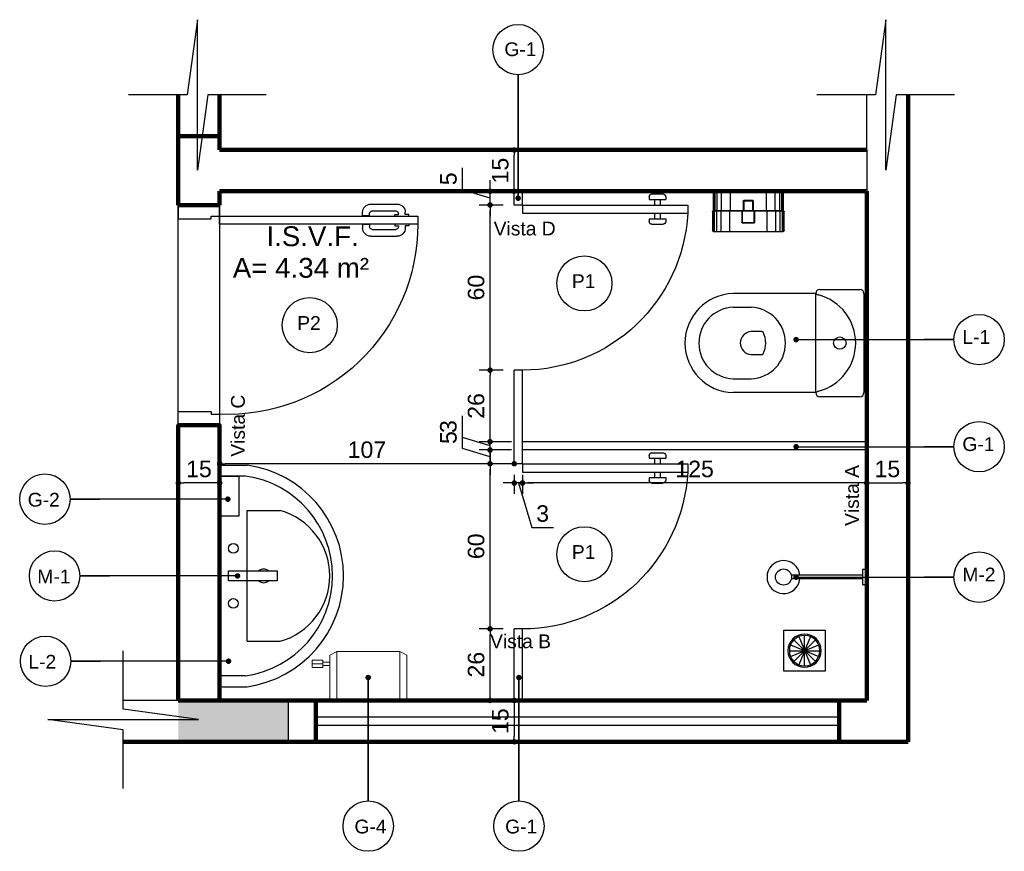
# Model space of a CAD drawing. Header units: metres. Extents: x -44 to 208, y -13 to 238.
# Tile 23 of 154: x 9.79 to 13.37, y 63.02 to 66.04. Entities that reach past the tile are written whole.
import ezdxf
from ezdxf.enums import TextEntityAlignment as Align

# ---------------------------------------------------------------- set-up
doc = ezdxf.new("R2010")
doc.units = ezdxf.units.M
doc.header["$MEASUREMENT"] = 0
for name, color, linetype, lineweight in [('ALV-ALT', 7, 'Continuous', 90), ('G-XREF-____-OTLN', 8, 'Continuous', 18), ('Q-SPCQ-____-OTLN', 91, 'Continuous', 18), ('VIS-V03', 4, 'Continuous', 25)]:
    doc.layers.add(name, color=color, linetype=linetype, lineweight=lineweight)
for name, color, linetype in [('ALV-CONS', 12, 'Continuous'), ('ALV-DIV', 61, 'Continuous'), ('CTA-GER', 35, 'Continuous'), ('ESQ-POR', 3, 'Continuous'), ('HTC-EST', 253, 'Continuous'), ('HTC-PIS', 8, 'Continuous'), ('LAY-MOB', 251, 'Continuous'), ('PAREDES', 4, 'Continuous'), ('PIS-DSN', 40, 'Continuous'), ('TXT-AMB', 25, 'Continuous'), ('TXT-ESP', 40, 'Continuous')]:
    doc.layers.add(name, color=color, linetype=linetype)
doc.styles.add('ARIAL', font='arial.ttf')
doc.styles.add('Texto Cota', font='arial.ttf')
doc.dimstyles.new('ARQ-1-25', dxfattribs={"dimtxt": 0.06, "dimasz": 0.02, "dimexe": 0.04, "dimexo": 0.04, "dimgap": 0.02, "dimtad": 1, "dimdec": 0, "dimlfac": 100, "dimzin": 4, "dimdsep": 46, "dimtxsty": 'Texto Cota', "dimblk1": 'DOT', "dimblk2": 'DOT', "dimsah": 1, "dimcen": 0.05, "dimclrd": 161, "dimclre": 161, "dimclrt": 40, "dimaunit": 1, "dimazin": 3, "dimtfac": 1.8, "dimtdec": 0, "dimtmove": 1, "dimatfit": 1, "dimldrblk": 'DOT', "dimfxl": 1, "dimtolj": 1, "dimtzin": 4, "dimarcsym": 0})

# ---------------------------------------------------------------- blocks, each defined once
blk = doc.blocks.new('PORTA 70')
at = {"layer": 'ESQ-POR'}
for p, q in [((-95.2983, 46.0042), (-95.2983, 45.2842)), ((-95.2683, 46.0042), (-95.2983, 46.0042)), ((-95.2683, 45.2842), (-95.2683, 46.0042)), ((-95.3039, 45.9587), (-95.3116, 45.9587)), ((-95.3039, 45.9714), (-95.3039, 45.9587)), ((-95.2983, 45.9714), (-95.3039, 45.9714)), ((-95.2683, 45.9714), (-95.2627, 45.9714)), ((-95.2627, 45.9714), (-95.2627, 45.9587)), ((-95.2627, 45.9587), (-95.2549, 45.9587)), ((-95.3416, 45.8335), (-95.3416, 45.9287)), ((-95.3169, 45.8385), (-95.3169, 45.924)), ((-95.3039, 45.934), (-95.3069, 45.934)), ((-95.3042, 45.9205), (-95.3042, 45.934)), ((-95.2983, 45.9205), (-95.3042, 45.9205)), ((-95.2683, 45.9205), (-95.2623, 45.9205)), ((-95.2627, 45.934), (-95.2596, 45.934)), ((-95.2623, 45.9205), (-95.2623, 45.934)), ((-95.2496, 45.8385), (-95.2496, 45.924)), ((-95.2249, 45.8335), (-95.2249, 45.9287)), ((-95.2991, 45.8285), (-95.3069, 45.8285)), ((-95.2991, 45.8285), (-95.2991, 45.8035)), ((-95.2675, 45.8285), (-95.2675, 45.8035)), ((-95.2675, 45.8285), (-95.2596, 45.8285)), ((-95.2991, 45.8035), (-95.3116, 45.8035)), ((-95.2675, 45.8035), (-95.2549, 45.8035)), ((-95.9883, 45.2842), (-96.0283, 45.2842)), ((-95.9883, 45.2542), (-95.9883, 45.2842)), ((-95.2983, 45.2842), (-95.2683, 45.2842)), ((-95.2683, 45.2842), (-95.2283, 45.2842)), ((-95.2683, 45.2542), (-95.2683, 45.2842)), ((-95.9783, 45.2542), (-95.9883, 45.2542)), ((-95.9783, 45.1342), (-95.9783, 45.2542)), ((-95.2783, 45.1342), (-95.2783, 45.2542)), ((-95.2783, 45.2542), (-95.2683, 45.2542)), ((-96.0283, 45.1342), (-95.9783, 45.1342)), ((-95.2283, 45.1342), (-95.2783, 45.1342))]:
    blk.add_line(p, q, dxfattribs=at)
for centre, radius, start, end in [((-95.2983, 45.3136), 0.6906, 90, 182.4378), ((-95.3116, 45.9287), 0.03, 90, 180), ((-95.2549, 45.9287), 0.03, 0, 90), ((-95.3069, 45.924), 0.01, 90, 180), ((-95.2596, 45.924), 0.01, 0, 90), ((-95.3116, 45.8335), 0.03, 180, 270), ((-95.3069, 45.8385), 0.01, 180, 270), ((-95.2596, 45.8385), 0.01, 270, 0), ((-95.2549, 45.8335), 0.03, 270, 0)]:
    blk.add_arc(centre, radius, start, end, dxfattribs=at)
blk = doc.blocks.new('_ArchTick')
at = {"color": 0, "linetype": 'ByBlock', "const_width": 0.00015}
blk.add_lwpolyline([(0, 0), (0, 0)], dxfattribs=at)
blk = doc.blocks.new('PORTA BOX')
at = {"layer": 'ESQ-POR'}
for p, q in [((-120.5369, 27.9594), (-120.5669, 27.9594)), ((-120.0669, 27.4294), (-120.0269, 27.4294)), ((-120.0769, 27.4094), (-120.0769, 27.4194)), ((-120.0769, 27.4094), (-120.0169, 27.4094)), ((-120.0569, 27.3894), (-120.0569, 27.4094)), ((-120.0369, 27.3894), (-120.0369, 27.4094)), ((-120.0169, 27.4094), (-120.0169, 27.4194)), ((-120.5369, 27.3894), (-119.9369, 27.3894)), ((-120.5369, 27.3594), (-120.5369, 27.3894)), ((-120.5369, 27.3594), (-119.9369, 27.3594)), ((-120.0569, 27.3394), (-120.0569, 27.3594)), ((-120.0369, 27.3394), (-120.0369, 27.3594)), ((-119.9369, 27.3594), (-119.9369, 27.3894)), ((-120.0769, 27.3294), (-120.0769, 27.3394)), ((-120.0769, 27.3394), (-120.0169, 27.3394)), ((-120.0669, 27.3194), (-120.0269, 27.3194)), ((-120.0169, 27.3294), (-120.0169, 27.3394))]:
    blk.add_line(p, q, dxfattribs=at)
for centre, radius, start, end in [((-120.5375, 27.358), 0.6014, 2.9928, 89.9448), ((-120.0669, 27.4194), 0.01, 90, 180), ((-120.0269, 27.4194), 0.01, 360, 90), ((-120.0669, 27.3294), 0.01, 180, 270), ((-120.0269, 27.3294), 0.01, 270, 360)]:
    blk.add_arc(centre, radius, start, end, dxfattribs=at)
at = {"layer": 'ALV-ALT', "xscale": 0.001, "yscale": 0.001, "zscale": 0.001}
blk.add_blockref('_ArchTick', (-120.1449, 27.4195), dxfattribs=at)
blk = doc.blocks.new('VASO SANITARIO')
for p, q in [((-134.2787, 41.2707), (-134.1337, 41.2707)), ((-134.2937, 41.2557), (-134.5937, 41.2557)), ((-134.2937, 40.8957), (-134.2937, 41.2557)), ((-134.1187, 41.2557), (-134.1187, 40.8957)), ((-134.5933, 41.2057), (-134.5287, 41.2057)), ((-134.4893, 41.1176), (-134.5286, 41.1176)), ((-134.5286, 41.0337), (-134.4893, 41.0337)), ((-134.5933, 40.9457), (-134.5287, 40.9457)), ((-134.2937, 40.8957), (-134.5937, 40.8957)), ((-134.1337, 40.8807), (-134.2787, 40.8807))]:
    blk.add_line(p, q)
blk.add_circle((-134.2062, 41.0757), 0.0225)
for centre, radius, start, end in [((-134.2787, 41.2557), 0.015, 90, 180), ((-134.1337, 41.2557), 0.015, 0, 90), ((-134.5886, 41.0757), 0.1801, 91.6139, 268.3861), ((-134.2809, 41.2689), 0.0184, 225.7378, 261.1321), ((-134.3296, 41.0757), 0.1809, 284.7048, 75.2952), ((-134.5882, 41.0757), 0.1301, 92.2466, 267.7534), ((-134.5338, 41.0757), 0.1301, 272.2466, 87.7534), ((-134.5239, 41.0733), 0.0446, 96.016, 176.8809), ((-134.4893, 41.1126), 0.005, 30.6081, 90), ((-134.5629, 41.0757), 0.0874, 333.1163, 26.8837), ((-134.524, 41.0781), 0.0446, 182.2414, 264.0249), ((-134.4893, 41.0387), 0.005, 270, 329.3919), ((-134.2809, 40.8825), 0.0184, 98.8679, 134.2622), ((-134.2787, 40.8957), 0.015, 180, 270), ((-134.1337, 40.8957), 0.015, 270, 0)]:
    blk.add_arc(centre, radius, start, end)
blk = doc.blocks.new('CHUVEIR.')
for p, q in [((-134.1087, 41.9527), (-134.1241, 41.9527)), ((-134.1241, 41.9527), (-134.1241, 41.8987)), ((-134.1241, 41.9327), (-134.3823, 41.9327)), ((-134.1241, 41.9186), (-134.3823, 41.9186)), ((-134.1241, 41.8987), (-134.1087, 41.8987))]:
    blk.add_line(p, q)
blk.add_circle((-134.4107, 41.9257), 0.0293)
blk.add_arc((-134.4107, 41.9257), 0.06, 6.7356, 353.2644)
blk = doc.blocks.new('paper_towel_holder_-_winding_dispenser_102 - 10zbac06_dwg-209643-Pav_ Térreo')
at = {"layer": 'G-XREF-____-OTLN', "lineweight": 9}
for p, q in [((0.1199, 0.3429), (0.1199, 0.3048)), ((0.1199, 0.3429), (0.1334, 0.3429)), ((0.1468, 0.3429), (0.1334, 0.3429)), ((0.1334, 0.3429), (0.1334, 0.3048)), ((0.1468, 0.3429), (0.1468, 0.3048)), ((0.1199, 0.3048), (0.127, 0.3048)), ((0.127, 0.3048), (0.1397, 0.3048)), ((0.127, 0.3048), (0.127, 0.2794)), ((0.1397, 0.3048), (0.1397, 0.2794)), ((0.1468, 0.3048), (0.1397, 0.3048)), ((0.1651, 0.2794), (0, 0.2794)), ((0.1778, 0.254), (0, 0.254)), ((0.1778, 0.254), (0.1651, 0.2794)), ((0.1778, 0.254), (0.1778, 0.0254)), ((0.1778, 0.0254), (0, 0.0254)), ((0.1651, 0), (0, 0)), ((0.1778, 0.0254), (0.1651, 0))]:
    blk.add_line(p, q, dxfattribs=at)
blk = doc.blocks.new('paper_towel_holder_-_winding_dispenser_102 - Porta Toalha-225123-Pav_ Térreo')
blk.add_blockref('paper_towel_holder_-_winding_dispenser_102 - 10zbac06_dwg-209643-Pav_ Térreo', (0, 0))
blk = doc.blocks.new('Soap_Dispenser_3270 - SAB LÍQUIDA-243938-Pav_ Térreo')
for p, q in [((-0.0497, -0.1449), (-0.0497, -0.075)), ((0.0964, -0.075), (0.0964, -0.1449)), ((0.0964, -0.1449), (-0.0497, -0.1449))]:
    blk.add_line(p, q)
blk = doc.blocks.new('LAVAT.C-TORNEIRA')
at = {"layer": 'LAY-MOB'}
for p, q in [((47.5866, 12.7062), (47.6766, 12.7062)), ((47.6711, 12.6665), (47.5766, 12.6665)), ((47.6766, 12.0662), (47.6766, 12.5412)), ((47.6766, 12.5412), (47.7966, 12.5412)), ((47.6766, 12.0662), (47.7966, 12.0662)), ((47.6711, 11.9408), (47.5766, 11.9408)), ((47.5866, 11.9012), (47.6766, 11.9012))]:
    blk.add_line(p, q, dxfattribs=at)
blk.add_lwpolyline([(47.7852, 12.3215), (47.7852, 12.2858), (47.6091, 12.2858), (47.6091, 12.3215)], close=True, dxfattribs=at)
for centre in [(47.6266, 12.4037), (47.6266, 12.2037)]:
    blk.add_circle(centre, 0.0175, dxfattribs=at)
for centre, radius, start, end in [((47.5866, 12.6962), 0.01, 90, 180), ((47.6202, 12.3037), 0.4064, 277.9818, 82.0182), ((47.6202, 12.3037), 0.3664, 277.9818, 82.0182), ((47.73, 12.3037), 0.2467, 285.6834, 74.3166), ((47.7366, 12.3037), 0.025, 45.5032, 134.4968), ((47.7366, 12.3037), 0.025, 225.5032, 314.4968)]:
    blk.add_arc(centre, radius, start, end, dxfattribs=at)
blk = doc.blocks.new('_DOT')
at = {"color": 0, "linetype": 'ByBlock'}
blk.add_line((-0.5, 0), (-1, 0), dxfattribs=at)
at = {"color": 0, "linetype": 'ByBlock', "const_width": 0.5}
blk.add_lwpolyline([(-0.25, 0, 1), (0.25, 0, 1)], format="xyb", close=True, dxfattribs=at)
blk = doc.blocks.new('Papeleira WC')
at = {"color": 0}
for p, q in [((-0.128, 0.0751), (-0.128, 0.1458)), ((-0.127, 0.146), (0.127, 0.146)), ((-0.124, 0.0751), (-0.124, 0.146)), ((-0.116, 0.0751), (-0.116, 0.146)), ((-0.1, 0.0751), (-0.1, 0.146)), ((-0.068, 0.0751), (-0.068, 0.146)), ((0.068, 0.146), (0.068, 0.0751)), ((0.1, 0.146), (0.1, 0.0751)), ((0.116, 0.146), (0.116, 0.0751)), ((0.124, 0.146), (0.124, 0.0751)), ((0.128, 0.1458), (0.128, 0.0751)), ((-0.13, 0.0751), (-0.13, 0.143)), ((-0.0237, 0.073), (-0.0237, 0.113)), ((-0.0217, 0.115), (0.0217, 0.115)), ((-0.0217, 0.073), (-0.0217, 0.111)), ((-0.0197, 0.113), (0.0197, 0.113)), ((0.0217, 0.111), (0.0217, 0.073)), ((0.0237, 0.113), (0.0237, 0.073)), ((0.13, 0.143), (0.13, 0.0751)), ((0.1296, 0.073), (-0.1296, 0.073)), ((-0.128, 0.0751), (-0.126, 0.0691)), ((-0.122, 0.0691), (-0.124, 0.0751)), ((-0.116, 0.0751), (-0.114, 0.0691)), ((-0.098, 0.0691), (-0.1, 0.0751)), ((-0.066, 0.0691), (-0.068, 0.0751)), ((-0.0187, 0.071), (-0.0237, 0.073)), ((-0.0167, 0.071), (-0.0217, 0.073)), ((0.0217, 0.073), (0.0167, 0.071)), ((0.0237, 0.073), (0.0187, 0.071)), ((0.066, 0.0691), (0.068, 0.0751)), ((0.098, 0.0691), (0.1, 0.0751)), ((0.114, 0.0691), (0.116, 0.0751)), ((0.124, 0.0751), (0.122, 0.0691)), ((0.126, 0.0691), (0.128, 0.0751)), ((0.1284, 0.071), (-0.1284, 0.071)), ((-0.128, 0.005), (-0.128, 0.0691)), ((-0.126, 0.001), (-0.126, 0.0691)), ((-0.122, 0.0001), (-0.122, 0.0691)), ((-0.114, 0), (-0.114, 0.0691)), ((-0.098, 0), (-0.098, 0.0691)), ((-0.066, 0), (-0.066, 0.0691)), ((-0.0187, 0.0361), (-0.0187, 0.071)), ((-0.0167, 0.0381), (-0.0167, 0.071)), ((0.0147, 0.0361), (-0.0147, 0.0361)), ((0.0167, 0.071), (0.0167, 0.0381)), ((0.0187, 0.071), (0.0187, 0.0361)), ((0.066, 0.0691), (0.066, 0)), ((0.098, 0.0691), (0.098, 0)), ((0.114, 0.0691), (0.114, 0)), ((0.122, 0.0691), (0.122, 0.0001)), ((0.126, 0.0691), (0.126, 0.001)), ((0.128, 0.0691), (0.128, 0.005)), ((0.123, 0), (-0.123, 0)), ((0.0167, 0.0341), (-0.0167, 0.0341))]:
    blk.add_line(p, q, dxfattribs=at)
for centre, radius, start, end in [((-0.127, 0.143), 0.003, 90.0001, 180.0001), ((0.127, 0.143), 0.003, 0.0001, 90.0001), ((-0.0217, 0.113), 0.002, 90.0001, 180.0001), ((-0.0197, 0.111), 0.002, 90.0001, 180.0001), ((0.0197, 0.111), 0.002, 0.0001, 90.0001), ((0.0217, 0.113), 0.002, 0.0001, 90.0001), ((-0.125, 0.0751), 0.005, 180.0001, 216.87), ((-0.133, 0.0691), 0.005, 0.0001, 36.87), ((0.133, 0.0691), 0.005, 143.1302, 180.0001), ((0.125, 0.0751), 0.005, 323.1302, 0.0001), ((-0.0167, 0.0361), 0.002, 180.0001, 270.0001), ((-0.0147, 0.0381), 0.002, 180.0001, 270.0001), ((0.0147, 0.0381), 0.002, 270.0001, 0.0001), ((0.0167, 0.0361), 0.002, 270.0001, 0.0001), ((-0.123, 0.005), 0.005, 180.0001, 270.0001), ((0.123, 0.005), 0.005, 270.0001, 0.0001)]:
    blk.add_arc(centre, radius, start, end, dxfattribs=at)
blk = doc.blocks.new('*D3841')
at = {"layer": 'CTA-GER', "color": 161, "lineweight": -2, "transparency": 16777216}
for p, q in [((11.5497, 63.8259), (11.462, 63.8259)), ((11.502, 63.5859), (11.502, 63.8059)), ((11.5497, 63.5659), (11.462, 63.5659))]:
    blk.add_line(p, q, dxfattribs=at)
at = {"layer": 'Defpoints', "color": 0, "transparency": 16777216}
for p in [(11.502, 63.8259), (11.5897, 63.8259), (11.5897, 63.5659)]:
    blk.add_point(p, dxfattribs=at)
at = {"layer": 'CTA-GER', "color": 161, "lineweight": -2, "transparency": 16777216, "xscale": 0.02, "yscale": 0.02, "zscale": 0.02}
for p, rotation in [((11.502, 63.8259), 90), ((11.502, 63.5659), 270)]:
    blk.add_blockref('_DOT', p, dxfattribs=dict(at, rotation=rotation))
at = {"layer": 'CTA-GER', "color": 40, "transparency": 16777216, "insert": (11.4514, 63.6959), "char_height": 0.06, "attachment_point": 5, "rotation": 90, "style": 'Texto Cota'}
blk.add_mtext('\\A1;26', dxfattribs=at)
blk = doc.blocks.new('*D3842')
at = {"layer": 'CTA-GER', "color": 161, "lineweight": -2, "transparency": 16777216}
for p, q in [((11.5497, 64.4259), (11.462, 64.4259)), ((11.502, 63.8459), (11.502, 64.4059)), ((11.5497, 63.8259), (11.462, 63.8259))]:
    blk.add_line(p, q, dxfattribs=at)
at = {"layer": 'Defpoints', "color": 0, "transparency": 16777216}
for p in [(11.502, 64.4259), (11.5897, 64.4259), (11.5897, 63.8259)]:
    blk.add_point(p, dxfattribs=at)
at = {"layer": 'CTA-GER', "color": 161, "lineweight": -2, "transparency": 16777216, "xscale": 0.02, "yscale": 0.02, "zscale": 0.02}
for p, rotation in [((11.502, 64.4259), 90), ((11.502, 63.8259), 270)]:
    blk.add_blockref('_DOT', p, dxfattribs=dict(at, rotation=rotation))
at = {"layer": 'CTA-GER', "color": 40, "transparency": 16777216, "insert": (11.4514, 64.1259), "char_height": 0.06, "attachment_point": 5, "rotation": 90, "style": 'Texto Cota'}
blk.add_mtext('\\A1;60', dxfattribs=at)
blk = doc.blocks.new('*D3843')
at = {"layer": 'CTA-GER', "color": 161, "lineweight": -2, "transparency": 16777216}
for p, q in [((11.4015, 64.4811), (11.4015, 64.5609)), ((11.502, 64.4959), (11.502, 64.5159)), ((11.502, 64.4509), (11.4015, 64.4811)), ((11.5797, 64.4759), (11.462, 64.4759)), ((11.502, 64.4259), (11.502, 64.4759)), ((11.502, 64.4259), (11.502, 64.4759)), ((11.5497, 64.4259), (11.462, 64.4259)), ((11.502, 64.4059), (11.502, 64.3859))]:
    blk.add_line(p, q, dxfattribs=at)
at = {"layer": 'Defpoints', "color": 0, "transparency": 16777216}
for p in [(11.502, 64.4759), (11.6197, 64.4759), (11.5897, 64.4259)]:
    blk.add_point(p, dxfattribs=at)
at = {"layer": 'CTA-GER', "color": 161, "lineweight": -2, "transparency": 16777216, "xscale": 0.02, "yscale": 0.02, "zscale": 0.02}
for p, rotation in [((11.502, 64.4759), 270), ((11.502, 64.4259), 90)]:
    blk.add_blockref('_DOT', p, dxfattribs=dict(at, rotation=rotation))
at = {"layer": 'CTA-GER', "color": 40, "transparency": 16777216, "insert": (11.351, 64.521), "char_height": 0.06, "attachment_point": 5, "rotation": 90, "style": 'Texto Cota'}
blk.add_mtext('\\A1;5', dxfattribs=at)
blk = doc.blocks.new('*D3844')
at = {"layer": 'CTA-GER', "color": 161, "lineweight": -2, "transparency": 16777216}
for p, q in [((11.4014, 64.5211), (11.4014, 64.6004)), ((11.502, 64.5259), (11.502, 64.5459)), ((11.502, 64.4909), (11.4014, 64.5211)), ((11.5797, 64.5059), (11.462, 64.5059)), ((11.502, 64.4759), (11.502, 64.5059)), ((11.502, 64.4759), (11.502, 64.5059)), ((11.5797, 64.4759), (11.462, 64.4759)), ((11.502, 64.4559), (11.502, 64.4359))]:
    blk.add_line(p, q, dxfattribs=at)
at = {"layer": 'Defpoints', "color": 0, "transparency": 16777216}
for p in [(11.502, 64.5059), (11.6197, 64.5059), (11.6197, 64.4759)]:
    blk.add_point(p, dxfattribs=at)
at = {"layer": 'CTA-GER', "color": 161, "lineweight": -2, "transparency": 16777216, "xscale": 0.02, "yscale": 0.02, "zscale": 0.02}
for p, rotation in [((11.502, 64.5059), 270), ((11.502, 64.4759), 90)]:
    blk.add_blockref('_DOT', p, dxfattribs=dict(at, rotation=rotation))
at = {"layer": 'CTA-GER', "color": 40, "transparency": 16777216, "insert": (11.3507, 64.5608), "char_height": 0.06, "attachment_point": 5, "rotation": 90, "style": 'Texto Cota'}
blk.add_mtext('\\A1;3', dxfattribs=at)
blk = doc.blocks.new('*D3845')
at = {"layer": 'CTA-GER', "color": 161, "lineweight": -2, "transparency": 16777216}
for p, q in [((11.5497, 64.7659), (11.462, 64.7659)), ((11.502, 64.5259), (11.502, 64.7459)), ((11.5797, 64.5059), (11.462, 64.5059))]:
    blk.add_line(p, q, dxfattribs=at)
at = {"layer": 'Defpoints', "color": 0, "transparency": 16777216}
for p in [(11.502, 64.7659), (11.5897, 64.7659), (11.6197, 64.5059)]:
    blk.add_point(p, dxfattribs=at)
at = {"layer": 'CTA-GER', "color": 161, "lineweight": -2, "transparency": 16777216, "xscale": 0.02, "yscale": 0.02, "zscale": 0.02}
for p, rotation in [((11.502, 64.7659), 90), ((11.502, 64.5059), 270)]:
    blk.add_blockref('_DOT', p, dxfattribs=dict(at, rotation=rotation))
at = {"layer": 'CTA-GER', "color": 40, "transparency": 16777216, "insert": (11.4514, 64.6359), "char_height": 0.06, "attachment_point": 5, "rotation": 90, "style": 'Texto Cota'}
blk.add_mtext('\\A1;26', dxfattribs=at)
blk = doc.blocks.new('*D3846')
at = {"layer": 'CTA-GER', "color": 161, "lineweight": -2, "transparency": 16777216}
for p, q in [((11.5497, 65.3659), (11.462, 65.3659)), ((11.502, 64.7859), (11.502, 65.3459)), ((11.5497, 64.7659), (11.462, 64.7659))]:
    blk.add_line(p, q, dxfattribs=at)
at = {"layer": 'Defpoints', "color": 0, "transparency": 16777216}
for p in [(11.502, 65.3659), (11.5897, 65.3659), (11.5897, 64.7659)]:
    blk.add_point(p, dxfattribs=at)
at = {"layer": 'CTA-GER', "color": 161, "lineweight": -2, "transparency": 16777216, "xscale": 0.02, "yscale": 0.02, "zscale": 0.02}
for p, rotation in [((11.502, 65.3659), 90), ((11.502, 64.7659), 270)]:
    blk.add_blockref('_DOT', p, dxfattribs=dict(at, rotation=rotation))
at = {"layer": 'CTA-GER', "color": 40, "transparency": 16777216, "insert": (11.4514, 65.0659), "char_height": 0.06, "attachment_point": 5, "rotation": 90, "style": 'Texto Cota'}
blk.add_mtext('\\A1;60', dxfattribs=at)
blk = doc.blocks.new('*D3847')
at = {"layer": 'CTA-GER', "color": 161, "lineweight": -2, "transparency": 16777216}
for p, q in [((11.4015, 65.4211), (11.4015, 65.5009)), ((11.502, 65.4359), (11.502, 65.4559)), ((11.502, 65.3909), (11.4015, 65.4211)), ((11.5497, 65.4159), (11.462, 65.4159)), ((11.502, 65.3659), (11.502, 65.4159)), ((11.502, 65.3659), (11.502, 65.4159)), ((11.5497, 65.3659), (11.462, 65.3659)), ((11.502, 65.3459), (11.502, 65.3259))]:
    blk.add_line(p, q, dxfattribs=at)
at = {"layer": 'Defpoints', "color": 0, "transparency": 16777216}
for p in [(11.502, 65.4159), (11.5897, 65.4159), (11.5897, 65.3659)]:
    blk.add_point(p, dxfattribs=at)
at = {"layer": 'CTA-GER', "color": 161, "lineweight": -2, "transparency": 16777216, "xscale": 0.02, "yscale": 0.02, "zscale": 0.02}
for p, rotation in [((11.502, 65.4159), 270), ((11.502, 65.3659), 90)]:
    blk.add_blockref('_DOT', p, dxfattribs=dict(at, rotation=rotation))
at = {"layer": 'CTA-GER', "color": 40, "transparency": 16777216, "insert": (11.351, 65.461), "char_height": 0.06, "attachment_point": 5, "rotation": 90, "style": 'Texto Cota'}
blk.add_mtext('\\A1;5', dxfattribs=at)
blk = doc.blocks.new('*D3848')
at = {"layer": 'CTA-GER', "color": 161, "lineweight": -2, "transparency": 16777216}
blk.add_line((11.5897, 65.4359), (11.5897, 65.5459), dxfattribs=at)
at = {"layer": 'Defpoints', "color": 0, "transparency": 16777216}
for p in [(11.5897, 65.5659), (11.5897, 65.5659), (11.5897, 65.4159)]:
    blk.add_point(p, dxfattribs=at)
at = {"layer": 'CTA-GER', "color": 161, "lineweight": -2, "transparency": 16777216, "xscale": 0.02, "yscale": 0.02, "zscale": 0.02}
for p, rotation in [((11.5897, 65.5659), 90), ((11.5897, 65.4159), 270)]:
    blk.add_blockref('_DOT', p, dxfattribs=dict(at, rotation=rotation))
at = {"layer": 'CTA-GER', "color": 40, "transparency": 16777216, "insert": (11.5391, 65.4909), "char_height": 0.06, "attachment_point": 5, "rotation": 90, "style": 'Texto Cota'}
blk.add_mtext('\\A1;15', dxfattribs=at)
blk = doc.blocks.new('*D3849')
at = {"layer": 'CTA-GER', "color": 161, "lineweight": -2, "transparency": 16777216}
blk.add_line((11.5897, 63.5459), (11.5897, 63.4359), dxfattribs=at)
at = {"layer": 'Defpoints', "color": 0, "transparency": 16777216}
for p in [(11.5897, 63.5659), (11.5897, 63.4159), (11.5897, 63.4159)]:
    blk.add_point(p, dxfattribs=at)
at = {"layer": 'CTA-GER', "color": 161, "lineweight": -2, "transparency": 16777216, "xscale": 0.02, "yscale": 0.02, "zscale": 0.02}
for p, rotation in [((11.5897, 63.5659), 90), ((11.5897, 63.4159), 270)]:
    blk.add_blockref('_DOT', p, dxfattribs=dict(at, rotation=rotation))
at = {"layer": 'CTA-GER', "color": 40, "transparency": 16777216, "insert": (11.5391, 63.4909), "char_height": 0.06, "attachment_point": 5, "rotation": 90, "style": 'Texto Cota'}
blk.add_mtext('\\A1;15', dxfattribs=at)
blk = doc.blocks.new('*D3850')
at = {"layer": 'CTA-GER', "color": 161, "lineweight": -2, "transparency": 16777216}
for p, q in [((12.8697, 64.4359), (12.8697, 64.316)), ((13.0197, 64.4359), (13.0197, 64.316)), ((12.8897, 64.356), (12.9997, 64.356))]:
    blk.add_line(p, q, dxfattribs=at)
at = {"layer": 'Defpoints', "color": 0, "transparency": 16777216}
for p in [(12.8697, 64.4759), (13.0197, 64.4759), (13.0197, 64.356)]:
    blk.add_point(p, dxfattribs=at)
at = {"layer": 'CTA-GER', "color": 161, "lineweight": -2, "transparency": 16777216, "xscale": 0.02, "yscale": 0.02, "zscale": 0.02, "rotation": 180}
blk.add_blockref('_DOT', (12.8697, 64.356), dxfattribs=at)
at = {"layer": 'CTA-GER', "color": 161, "lineweight": -2, "transparency": 16777216, "xscale": 0.02, "yscale": 0.02, "zscale": 0.02}
blk.add_blockref('_DOT', (13.0197, 64.356), dxfattribs=at)
at = {"layer": 'CTA-GER', "color": 40, "transparency": 16777216, "insert": (12.9447, 64.4066), "char_height": 0.06, "attachment_point": 5, "style": 'Texto Cota'}
blk.add_mtext('\\A1;15', dxfattribs=at)
blk = doc.blocks.new('*D3851')
at = {"layer": 'CTA-GER', "color": 161, "lineweight": -2, "transparency": 16777216}
for p, q in [((12.8697, 64.4359), (12.8697, 64.316)), ((11.6197, 64.3859), (11.6197, 64.316)), ((12.8497, 64.356), (11.6397, 64.356))]:
    blk.add_line(p, q, dxfattribs=at)
at = {"layer": 'Defpoints', "color": 0, "transparency": 16777216}
for p in [(12.8697, 64.4759), (11.6197, 64.4259), (11.6197, 64.356)]:
    blk.add_point(p, dxfattribs=at)
at = {"layer": 'CTA-GER', "color": 161, "lineweight": -2, "transparency": 16777216, "xscale": 0.02, "yscale": 0.02, "zscale": 0.02, "rotation": 180}
blk.add_blockref('_DOT', (11.6197, 64.356), dxfattribs=at)
at = {"layer": 'CTA-GER', "color": 161, "lineweight": -2, "transparency": 16777216, "xscale": 0.02, "yscale": 0.02, "zscale": 0.02}
blk.add_blockref('_DOT', (12.8697, 64.356), dxfattribs=at)
at = {"layer": 'CTA-GER', "color": 40, "transparency": 16777216, "insert": (12.2447, 64.4066), "char_height": 0.06, "attachment_point": 5, "style": 'Texto Cota'}
blk.add_mtext('\\A1;125', dxfattribs=at)
blk = doc.blocks.new('*D3852')
at = {"layer": 'CTA-GER', "color": 161, "lineweight": -2, "transparency": 16777216}
for p, q in [((11.5897, 64.3859), (11.5897, 64.316)), ((11.6197, 64.3859), (11.6197, 64.316)), ((11.5697, 64.356), (11.5497, 64.356)), ((11.6197, 64.356), (11.5897, 64.356)), ((11.6197, 64.356), (11.5897, 64.356)), ((11.6047, 64.356), (11.6533, 64.194)), ((11.6397, 64.356), (11.6597, 64.356)), ((11.6533, 64.194), (11.7326, 64.194))]:
    blk.add_line(p, q, dxfattribs=at)
at = {"layer": 'Defpoints', "color": 0, "transparency": 16777216}
for p in [(11.5897, 64.4259), (11.6197, 64.4259), (11.5897, 64.356)]:
    blk.add_point(p, dxfattribs=at)
at = {"layer": 'CTA-GER', "color": 161, "lineweight": -2, "transparency": 16777216, "xscale": 0.02, "yscale": 0.02, "zscale": 0.02}
blk.add_blockref('_DOT', (11.5897, 64.356), dxfattribs=at)
at = {"layer": 'CTA-GER', "color": 161, "lineweight": -2, "transparency": 16777216, "xscale": 0.02, "yscale": 0.02, "zscale": 0.02, "rotation": 180}
blk.add_blockref('_DOT', (11.6197, 64.356), dxfattribs=at)
at = {"layer": 'CTA-GER', "color": 40, "transparency": 16777216, "insert": (11.6929, 64.2447), "char_height": 0.06, "attachment_point": 5, "style": 'Texto Cota'}
blk.add_mtext('\\A1;3', dxfattribs=at)
blk = doc.blocks.new('*D3853')
at = {"layer": 'CTA-GER', "color": 161, "lineweight": -2, "transparency": 16777216}
blk.add_line((11.5697, 64.4259), (10.5397, 64.4259), dxfattribs=at)
at = {"layer": 'Defpoints', "color": 0, "transparency": 16777216}
for p in [(10.5197, 64.4259), (10.5197, 64.4259), (11.5897, 64.4259)]:
    blk.add_point(p, dxfattribs=at)
at = {"layer": 'CTA-GER', "color": 161, "lineweight": -2, "transparency": 16777216, "xscale": 0.02, "yscale": 0.02, "zscale": 0.02, "rotation": 180}
blk.add_blockref('_DOT', (10.5197, 64.4259), dxfattribs=at)
at = {"layer": 'CTA-GER', "color": 161, "lineweight": -2, "transparency": 16777216, "xscale": 0.02, "yscale": 0.02, "zscale": 0.02}
blk.add_blockref('_DOT', (11.5897, 64.4259), dxfattribs=at)
at = {"layer": 'CTA-GER', "color": 40, "transparency": 16777216, "insert": (11.0547, 64.4766), "char_height": 0.06, "attachment_point": 5, "style": 'Texto Cota'}
blk.add_mtext('\\A1;107', dxfattribs=at)
blk = doc.blocks.new('*D3854')
at = {"layer": 'CTA-GER', "color": 161, "lineweight": -2, "transparency": 16777216}
blk.add_line((10.4997, 64.356), (10.3897, 64.356), dxfattribs=at)
at = {"layer": 'Defpoints', "color": 0, "transparency": 16777216}
for p in [(10.3697, 64.356), (10.3697, 64.356), (10.5197, 64.356)]:
    blk.add_point(p, dxfattribs=at)
at = {"layer": 'CTA-GER', "color": 161, "lineweight": -2, "transparency": 16777216, "xscale": 0.02, "yscale": 0.02, "zscale": 0.02, "rotation": 180}
blk.add_blockref('_DOT', (10.3697, 64.356), dxfattribs=at)
at = {"layer": 'CTA-GER', "color": 161, "lineweight": -2, "transparency": 16777216, "xscale": 0.02, "yscale": 0.02, "zscale": 0.02}
blk.add_blockref('_DOT', (10.5197, 64.356), dxfattribs=at)
at = {"layer": 'CTA-GER', "color": 40, "transparency": 16777216, "insert": (10.4447, 64.4066), "char_height": 0.06, "attachment_point": 5, "style": 'Texto Cota'}
blk.add_mtext('\\A1;15', dxfattribs=at)
blk = doc.blocks.new('VBMKVB')
for p, q in [((-146.0726, -56.7086), (-145.9702, -56.751)), ((-146.0726, -56.751), (-145.9702, -56.7086)), ((-146.0605, -56.769), (-145.9822, -56.6906)), ((-145.9822, -56.769), (-146.0605, -56.6906)), ((-146.0426, -56.781), (-146.0002, -56.6786)), ((-146.0002, -56.781), (-146.0426, -56.6786)), ((-146.0214, -56.6744), (-146.0214, -56.7852)), ((-146.0768, -56.7298), (-145.966, -56.7298))]:
    blk.add_line(p, q)
blk.add_lwpolyline([(-146.0964, -56.8048), (-145.9464, -56.8048), (-145.9464, -56.6548), (-146.0964, -56.6548)], close=True)
for radius in [0.0604, 0.0554]:
    blk.add_circle((-146.0214, -56.7298), radius)

msp = doc.modelspace()

# ---------------------------------------------------------------- hatches: boundary and pattern name
at = {"layer": 'HTC-EST'}
msp.add_hatch(color=256, dxfattribs=at).paths.add_polyline_path([(10.7697, 63.5659), (10.3697, 63.5659), (10.3697, 63.4159), (10.7697, 63.4159)])

# ---------------------------------------------------------------- linework, layer by layer
for p, q in [((12.8697, 65.5659), (12.8697, 65.7659)), ((10.3697, 63.5657), (10.1697, 63.5657))]:
    msp.add_line(p, q)
at = {"layer": 'ALV-ALT'}
for p, q in [((10.3697, 65.3659), (10.3697, 65.7659)), ((10.5197, 65.7659), (10.5197, 65.5659)), ((13.0197, 63.4159), (13.0197, 65.7659)), ((10.3697, 65.6159), (10.5197, 65.6159)), ((10.5197, 65.5659), (12.8697, 65.5659)), ((12.8697, 65.4159), (10.5197, 65.4159)), ((10.5197, 65.4159), (10.5197, 65.3659)), ((12.8697, 63.5659), (12.8697, 65.4159)), ((10.5197, 65.3659), (10.3697, 65.3659)), ((10.5197, 63.5659), (12.7697, 63.5659)), ((10.8697, 63.4159), (10.8697, 63.5659)), ((12.7697, 63.4159), (12.7697, 63.5659)), ((12.7697, 63.5659), (12.8697, 63.5659)), ((10.1697, 63.4159), (13.0197, 63.4159))]:
    msp.add_line(p, q, dxfattribs=at)
msp.add_lwpolyline([(10.3697, 63.5657), (10.5197, 63.5657), (10.5197, 64.5659), (10.3697, 64.5659)], close=True, dxfattribs=at)
at = {"layer": 'ALV-CONS'}
msp.add_line((12.8697, 65.5659), (12.8697, 65.4159), dxfattribs=at)
at = {"layer": 'ALV-DIV'}
for p, q in [((11.5897, 65.3659), (11.5897, 65.4159)), ((11.6197, 65.3659), (11.6197, 65.4159)), ((11.6197, 65.3659), (11.5897, 65.3659)), ((11.6197, 64.7659), (11.5897, 64.7659)), ((11.5897, 64.4259), (11.5897, 64.7659)), ((11.6197, 64.4259), (11.6197, 64.7659)), ((12.8697, 64.5059), (11.6197, 64.5059)), ((12.8697, 64.4759), (11.6197, 64.4759)), ((11.6197, 64.4259), (11.5897, 64.4259)), ((11.6197, 63.8259), (11.5897, 63.8259)), ((11.5897, 63.5659), (11.5897, 63.8259)), ((11.6197, 63.5659), (11.6197, 63.8259))]:
    msp.add_line(p, q, dxfattribs=at)
at = {"layer": 'CTA-GER'}
for centre in [(11.6039, 65.9303), (13.2779, 64.8768), (13.2779, 64.4877), (9.8853, 64.2972), (9.9203, 64.0184), (13.2779, 64.0138), (9.8878, 63.7085), (11.0594, 63.1094), (11.6067, 63.1094)]:
    msp.add_circle(centre, 0.0915, dxfattribs=at)
at = {"layer": 'ESQ-POR', "color": 3, "linetype": 'Continuous', "lineweight": -3}
for p, q in [((10.8697, 63.5059), (12.7697, 63.5059)), ((10.8697, 63.4759), (12.7697, 63.4759))]:
    msp.add_line(p, q, dxfattribs=at)
at = {"layer": 'LAY-MOB'}
msp.add_arc((10.5297, 63.6259), 0.01, 180, 270, dxfattribs=at)
at = {"layer": 'PAREDES'}
msp.add_line((10.7697, 63.4159), (10.7697, 63.5659), dxfattribs=at)
at = {"layer": 'PIS-DSN'}
msp.add_lwpolyline([(10.5197, 64.5659), (10.3697, 64.5659), (10.3697, 65.3659), (10.5197, 65.3659)], close=True, dxfattribs=at)
at = {"layer": 'TXT-ESP'}
for centre in [(11.8444, 65.0809), (10.847, 64.9294), (11.8444, 64.097)]:
    msp.add_circle(centre, 0.1, dxfattribs=at)
at = {"layer": 'VIS-V03'}
for points in [[(10.6891, 65.7659), (10.4768, 65.7659), (10.4391, 65.4927), (10.4391, 66.0391), (10.4014, 65.7659), (10.1891, 65.7659)], [(13.1891, 65.7659), (12.9768, 65.7659), (12.9391, 65.4927), (12.9391, 66.0391), (12.9014, 65.7659), (12.6891, 65.7659)], [(10.1697, 63.2465), (10.1697, 63.4589), (9.8965, 63.4965), (10.4429, 63.4965), (10.1697, 63.5342), (10.1697, 63.7465)]]:
    msp.add_lwpolyline(points, dxfattribs=at)

# ---------------------------------------------------------------- block references
msp.add_blockref('LAVAT.C-TORNEIRA', (-37.0569, 51.7148))
at = {"layer": 'ALV-ALT', "xscale": -1, "rotation": 270}
msp.add_blockref('PORTA 70', (-34.7645, 160.5942), dxfattribs=at)
at = {"layer": 'ALV-DIV', "xscale": -1, "rotation": 180}
for p in [(132.1566, 92.7253), (132.1566, 91.7853)]:
    msp.add_blockref('PORTA BOX', p, dxfattribs=at)
at = {"layer": 'HTC-PIS', "xscale": -1, "rotation": 180}
msp.add_blockref('VBMKVB', (158.6656, 7.017), dxfattribs=at)
at = {"layer": 'LAY-MOB', "xscale": -1, "rotation": 180}
msp.add_blockref('Papeleira WC', (12.4397, 65.4159), dxfattribs=at)
at = {"layer": 'LAY-MOB'}
for name, p in [('VASO SANITARIO', (146.9784, 23.7886)), ('CHUVEIR.', (146.9784, 22.0886))]:
    msp.add_blockref(name, p, dxfattribs=at)
at = {"layer": 'LAY-MOB', "rotation": 89.99999999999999}
msp.add_blockref('Soap_Dispenser_3270 - SAB LÍQUIDA-243938-Pav_ Térreo', (10.4447, 64.2849), dxfattribs=at)
at = {"layer": 'Q-SPCQ-____-OTLN', "rotation": 89.99999999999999}
msp.add_blockref('paper_towel_holder_-_winding_dispenser_102 - Porta Toalha-225123-Pav_ Térreo', (11.1991, 63.5659), dxfattribs=at)

# ---------------------------------------------------------------- texts
at = {"layer": 'TXT-AMB', "insert": (10.8574, 65.2519), "char_height": 0.072, "width": 1.926059, "attachment_point": 5, "style": 'ARIAL'}
msp.add_mtext('I.S.V.F.', dxfattribs=at)
at = {"layer": 'TXT-ESP', "style": 'ARIAL'}
for s, p in [('G-1', (11.5538, 65.9068)), ('G-2', (9.8228, 64.2702)), ('M-1', (9.8578, 63.9914)), ('L-2', (9.8253, 63.6815)), ('G-4', (11.0094, 63.0829))]:
    msp.add_text(s, height=0.05, dxfattribs=at).set_placement(p)
for s, p in [('P1', (11.8418, 65.0891)), ('P2', (10.8444, 64.9376)), ('P1', (11.8418, 64.1052))]:
    msp.add_text(s, height=0.05, dxfattribs=at).set_placement(p, align=Align.MIDDLE)
for s, p in [('L-1', (13.2171, 64.8614)), ('G-1', (13.2171, 64.4722)), ('M-2', (13.2171, 63.9984)), ('G-1', (11.5567, 63.0829))]:
    msp.add_text(s, height=0.05, rotation=360, dxfattribs=at).set_placement(p)
at = {"layer": 'TXT-ESP', "width": 4.065183, "attachment_point": 1, "style": 'ARIAL'}
for s, insert, char_height in [('Vista D', (11.5151, 65.3054), 0.05), ('^IA= 4.34 m²', (10.2797, 65.1737), 0.072), ('Vista B', (11.502, 63.8059), 0.05)]:
    msp.add_mtext(s, dxfattribs=dict(at, insert=insert, char_height=char_height))
at = {"layer": 'TXT-ESP', "char_height": 0.05, "width": 4.065183, "attachment_point": 1, "rotation": 90, "style": 'ARIAL'}
for s, insert in [('Vista C', (10.5612, 64.4516)), ('Vista A', (12.7914, 64.2))]:
    msp.add_mtext(s, dxfattribs=dict(at, insert=insert))

# ---------------------------------------------------------------- dimensions: what is measured, and where the dimension line sits
at = {"layer": 'CTA-GER'}
for base, p1, p2, picture, middle in [((11.5897, 65.5659), (11.5897, 65.4159), (11.5897, 65.5659), '*D3848', (11.5391, 65.4909)), ((11.502, 65.4159), (11.5897, 65.3659), (11.5897, 65.4159), '*D3847', (11.351, 65.4411)), ((11.502, 65.3659), (11.5897, 64.7659), (11.5897, 65.3659), '*D3846', (11.4514, 65.0659)), ((11.502, 64.7659), (11.6197, 64.5059), (11.5897, 64.7659), '*D3845', (11.4514, 64.6359)), ((11.502, 64.5059), (11.6197, 64.4759), (11.6197, 64.5059), '*D3844', (11.3507, 64.5411)), ((11.502, 64.4759), (11.5897, 64.4259), (11.6197, 64.4759), '*D3843', (11.351, 64.5011)), ((11.502, 64.4259), (11.5897, 63.8259), (11.5897, 64.4259), '*D3842', (11.4514, 64.1259)), ((11.502, 63.8259), (11.5897, 63.5659), (11.5897, 63.8259), '*D3841', (11.4514, 63.6959)), ((11.5897, 63.4159), (11.5897, 63.5659), (11.5897, 63.4159), '*D3849', (11.5391, 63.4909))]:
    dim = msp.add_linear_dim(base=base, p1=p1, p2=p2, angle=90, dimstyle='ARQ-1-25', dxfattribs=at)
    dim.commit()
    dim.dimension.update_dxf_attribs({"geometry": picture, "text_midpoint": middle})
for base, p1, p2, picture, middle in [((10.5197, 64.4259), (11.5897, 64.4259), (10.5197, 64.4259), '*D3853', (11.0547, 64.4766)), ((11.6197, 64.356), (12.8697, 64.4759), (11.6197, 64.4259), '*D3851', (12.2447, 64.4066)), ((13.0197, 64.356), (12.8697, 64.4759), (13.0197, 64.4759), '*D3850', (12.9447, 64.4066)), ((10.3697, 64.356), (10.5197, 64.356), (10.3697, 64.356), '*D3854', (10.4447, 64.4066)), ((11.5897, 64.356), (11.6197, 64.4259), (11.5897, 64.4259), '*D3852', (11.6733, 64.2447))]:
    dim = msp.add_linear_dim(base=base, p1=p1, p2=p2, dimstyle='ARQ-1-25', dxfattribs=at)
    dim.commit()
    dim.dimension.update_dxf_attribs({"geometry": picture, "text_midpoint": middle})

# ---------------------------------------------------------------- leaders
for points in [[(11.6039, 65.3905), (11.6039, 65.8388), (11.6039, 65.3905)], [(12.6135, 64.8768), (13.1864, 64.8768), (13.0781, 64.8768)], [(12.6135, 64.4877), (13.1864, 64.4877), (13.0781, 64.4877)], [(10.5497, 64.2972), (9.9768, 64.2972), (10.0851, 64.2972)], [(10.5847, 64.0184), (10.0118, 64.0184), (10.1201, 64.0184)], [(12.6135, 64.0138), (13.1864, 64.0138), (13.0781, 64.0138)], [(10.5522, 63.7085), (9.9793, 63.7085), (10.0876, 63.7085)], [(11.0594, 63.6492), (11.0594, 63.2009), (11.0594, 63.6492)], [(11.6067, 63.6492), (11.6067, 63.2009), (11.6067, 63.6492)]]:
    msp.add_leader(points, dimstyle='ARQ-1-25', dxfattribs=at)

doc.saveas('drawing.dxf')
